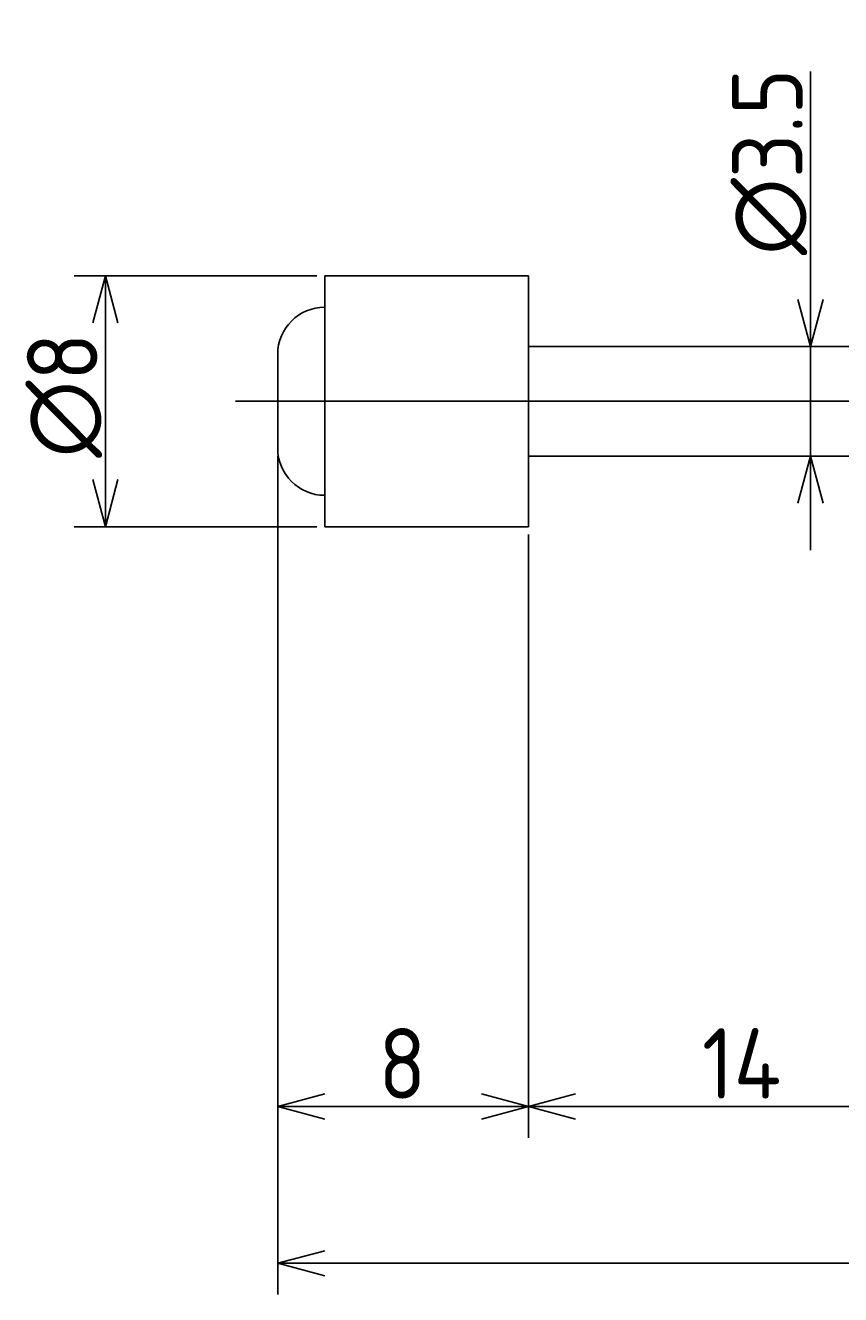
# Model space of a CAD drawing. Extents: x 138 to 294, y 142 to 182.
# Tile 2 of 4: x 192 to 218, y 142 to 182. Entities that reach past the tile are written whole.
import ezdxf

# ---------------------------------------------------------------- set-up
doc = ezdxf.new("R2010")
doc.units = 0
doc.linetypes.add('CENTER', pattern=[50.8, 31.75, -6.35, 6.35, -6.35])
doc.layers.get('0').update_dxf_attribs({"linetype": 'CONTINUOUS'})
doc.layers.get('DEFPOINTS').update_dxf_attribs({"linetype": 'CONTINUOUS'})
for name, color, linetype in [('図形', 7, 'CONTINUOUS'), ('図枠', 7, 'CONTINUOUS'), ('寸法_文字', 3, 'CONTINUOUS')]:
    doc.layers.add(name, color=color, linetype=linetype)
doc.layers.get('0').off()
doc.styles.add('DIMENSION', font='isocp.shx', dxfattribs={"bigfont": 'bigfont.shx'})
doc.dimstyles.get("Standard").update_dxf_attribs({"dimtxt": 0.18, "dimasz": 0.18, "dimexe": 0.18, "dimexo": 0.0625, "dimgap": 0.09, "dimtad": 0, "dimtih": 1, "dimtoh": 1, "dimzin": 0, "dimcen": 0.09, "dimazin": 3, "dimtfac": 1, "dimtofl": 0, "dimtmove": 0, "dimatfit": 3})

# ---------------------------------------------------------------- blocks, each defined once
blk = doc.blocks.new('_OPEN30')
at = {"color": 0, "linetype": 'BYBLOCK'}
for p, q in [((-1, 0.268), (0, 0)), ((0, 0), (-1, -0.268)), ((0, 0), (-1, 0))]:
    blk.add_line(p, q, dxfattribs=at)
blk = doc.blocks.new('*U47')
at = {"layer": '寸法_文字', "color": 3, "style": 'DIMENSION'}
blk.add_text('∅8', height=2.25, rotation=90, dxfattribs=at).set_placement((194.75, 168.2))
blk = doc.blocks.new('*D13')
at = {"layer": 'DEFPOINTS', "color": 0}
for p in [(202, 174), (195, 166), (202, 166)]:
    blk.add_point(p, dxfattribs=at)
at = {"layer": '寸法_文字', "color": 3}
for p, q in [((201.75, 174), (194, 174)), ((195, 172.5), (195, 167.5)), ((201.75, 166), (194, 166))]:
    blk.add_line(p, q, dxfattribs=at)
at = {"layer": '図枠'}
blk.add_blockref('*U47', (0, 0), dxfattribs=at)
at = {"layer": '寸法_文字', "color": 3, "xscale": 1.5, "yscale": 1.5, "zscale": 1.5}
for p, rotation in [((195, 174), 90), ((195, 166), 270)]:
    blk.add_blockref('_OPEN30', p, dxfattribs=dict(at, rotation=rotation))
blk = doc.blocks.new('*U48')
at = {"layer": '寸法_文字', "color": 3, "style": 'DIMENSION'}
blk.add_text('∅3.5', height=2.25, rotation=90, dxfattribs=at).set_placement((217.25, 174.6625))
blk = doc.blocks.new('*D14')
at = {"layer": 'DEFPOINTS', "color": 0}
for p in [(215.5, 171.75), (217.5, 171.75), (215.5, 168.25)]:
    blk.add_point(p, dxfattribs=at)
at = {"layer": '寸法_文字', "color": 3}
for p, q in [((217.5, 173.25), (217.5, 180.518)), ((217.5, 168.25), (217.5, 171.75)), ((217.5, 166.75), (217.5, 165.25))]:
    blk.add_line(p, q, dxfattribs=at)
at = {"layer": '図枠'}
blk.add_blockref('*U48', (0, 0), dxfattribs=at)
at = {"layer": '寸法_文字', "color": 3, "xscale": 1.5, "yscale": 1.5, "zscale": 1.5}
for p, rotation in [((217.5, 171.75), 270), ((217.5, 168.25), 90)]:
    blk.add_blockref('_OPEN30', p, dxfattribs=dict(at, rotation=rotation))
blk = doc.blocks.new('*U42')
at = {"layer": '寸法_文字', "color": 3, "style": 'DIMENSION'}
blk.add_text('8', height=2.25, dxfattribs=at).set_placement((203.7125, 147.75))
blk = doc.blocks.new('*D15')
at = {"layer": 'DEFPOINTS', "color": 0}
for p in [(200.5, 168.5), (208.5, 166), (208.5, 147.5)]:
    blk.add_point(p, dxfattribs=at)
at = {"layer": '寸法_文字', "color": 3}
for p, q in [((200.5, 168.25), (200.5, 146.5)), ((208.5, 165.75), (208.5, 146.5)), ((202, 147.5), (207, 147.5))]:
    blk.add_line(p, q, dxfattribs=at)
at = {"layer": '図枠'}
blk.add_blockref('*U42', (0, 0), dxfattribs=at)
at = {"layer": '寸法_文字', "color": 3, "xscale": 1.5, "yscale": 1.5, "zscale": 1.5, "rotation": 180}
blk.add_blockref('_OPEN30', (200.5, 147.5), dxfattribs=at)
at = {"layer": '寸法_文字', "color": 3, "xscale": 1.5, "yscale": 1.5, "zscale": 1.5}
blk.add_blockref('_OPEN30', (208.5, 147.5), dxfattribs=at)
blk = doc.blocks.new('*U41')
at = {"layer": '寸法_文字', "color": 3, "style": 'DIMENSION'}
blk.add_text('14', height=2.25, dxfattribs=at).set_placement((214.0375, 147.75))
blk = doc.blocks.new('*D16')
at = {"layer": 'DEFPOINTS', "color": 0}
for p in [(208.5, 166), (222.5, 165.1), (222.5, 147.5)]:
    blk.add_point(p, dxfattribs=at)
at = {"layer": '寸法_文字', "color": 3}
for p, q in [((208.5, 165.75), (208.5, 146.5)), ((222.5, 164.85), (222.5, 146.5)), ((210, 147.5), (221, 147.5))]:
    blk.add_line(p, q, dxfattribs=at)
at = {"layer": '図枠'}
blk.add_blockref('*U41', (0, 0), dxfattribs=at)
at = {"layer": '寸法_文字', "color": 3, "xscale": 1.5, "yscale": 1.5, "zscale": 1.5, "rotation": 180}
blk.add_blockref('_OPEN30', (208.5, 147.5), dxfattribs=at)
at = {"layer": '寸法_文字', "color": 3, "xscale": 1.5, "yscale": 1.5, "zscale": 1.5}
blk.add_blockref('_OPEN30', (222.5, 147.5), dxfattribs=at)
blk = doc.blocks.new('*U50')
at = {"layer": '寸法_文字', "color": 3, "style": 'DIMENSION'}
blk.add_text('(92)', height=2.25, dxfattribs=at).set_placement((244.021, 142.862))
blk = doc.blocks.new('*D21')
at = {"layer": 'DEFPOINTS', "color": 0}
for p in [(200.5, 168.5), (292.5, 164.7), (200.5, 142.5)]:
    blk.add_point(p, dxfattribs=at)
at = {"layer": '寸法_文字', "color": 3}
for p, q in [((200.5, 168.25), (200.5, 141.5)), ((292.5, 164.45), (292.5, 141.5)), ((291, 142.5), (202, 142.5))]:
    blk.add_line(p, q, dxfattribs=at)
at = {"layer": '図枠'}
blk.add_blockref('*U50', (0, 0), dxfattribs=at)
at = {"layer": '寸法_文字', "color": 3, "xscale": 1.5, "yscale": 1.5, "zscale": 1.5, "rotation": 180}
blk.add_blockref('_OPEN30', (200.5, 142.5), dxfattribs=at)
at = {"layer": '寸法_文字', "color": 3, "xscale": 1.5, "yscale": 1.5, "zscale": 1.5}
blk.add_blockref('_OPEN30', (292.5, 142.5), dxfattribs=at)

msp = doc.modelspace()

# ---------------------------------------------------------------- linework, layer by layer
at = {"layer": '図形'}
for p, q in [((202, 174), (202, 166)), ((208.5, 174), (202, 174)), ((208.5, 174), (208.5, 166)), ((222.5, 171.75), (208.5, 171.75)), ((200.5, 171.5), (200.5, 168.5)), ((222.5, 168.25), (208.5, 168.25)), ((208.5, 166), (202, 166))]:
    msp.add_line(p, q, dxfattribs=at)
at = {"layer": '図形', "color": 3, "linetype": 'CENTER'}
msp.add_line((199.157, 170), (294.5, 170), dxfattribs=at)
at = {"layer": '図形'}
for centre, start, end in [((202, 171.5), 90, 180), ((202, 168.5), 180, 270)]:
    msp.add_arc(centre, 1.5, start, end, dxfattribs=at)

# ---------------------------------------------------------------- dimensions: what is measured, and where the dimension line sits
at = {"layer": '寸法_文字'}
for base, p1, p2, override, picture, middle in [((217.5, 171.75), (215.5, 168.25), (215.5, 171.75), {"dimscale": 0.5, "dimse1": 1, "dimse2": 1}, '*D14', (217.5, 177.634)), ((195, 166), (202, 174), (202, 166), {"dimscale": 0.5}, '*D13', (195, 170))]:
    dim = msp.add_linear_dim(base=base, p1=p1, p2=p2, angle=90, text='%%c<>', dimstyle='Standard', override=override, dxfattribs=at)
    dim.commit()
    dim.dimension.update_dxf_attribs({"geometry": picture, "text_midpoint": middle, "dimtype": 128})
for base, p1, p2, picture, middle in [((208.5, 147.5), (200.5, 168.5), (208.5, 166), '*D15', (204.5, 147.5)), ((222.5, 147.5), (208.5, 166), (222.5, 165.1), '*D16', (215.5, 147.5))]:
    dim = msp.add_linear_dim(base=base, p1=p1, p2=p2, dimstyle='Standard', override={"dimscale": 0.5}, dxfattribs=at)
    dim.commit()
    dim.dimension.update_dxf_attribs({"geometry": picture, "text_midpoint": middle, "dimtype": 128})
dim = msp.add_linear_dim(base=(200.5, 142.5), p1=(292.5, 164.7), p2=(200.5, 168.5), text='(<>)', dimstyle='Standard', override={"dimscale": 0.5}, dxfattribs=at)
dim.commit()
dim.dimension.update_dxf_attribs({"geometry": '*D21', "text_midpoint": (246.5, 142.5), "dimtype": 128})

doc.saveas('drawing.dxf')
